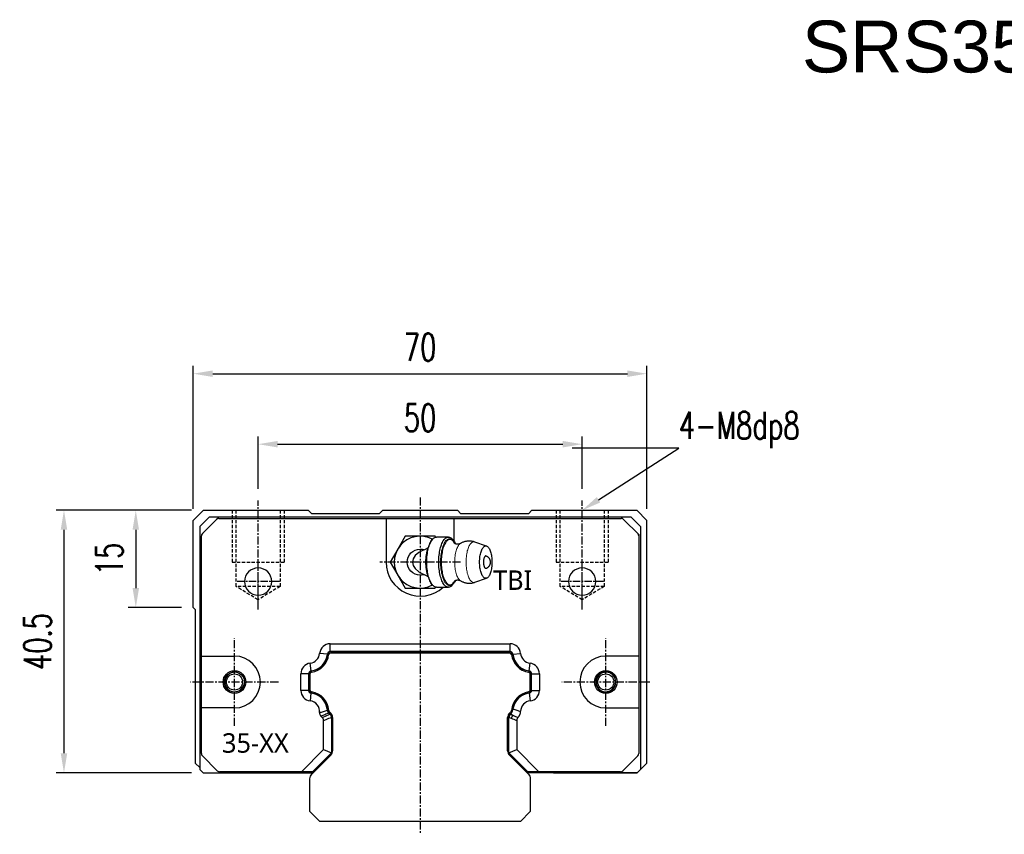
# Model space of a CAD drawing. Header units: millimetres. Extents: x 51 to 431, y 143 to 268.
# Tile 1 of 2: x 51 to 203, y 143 to 268. Entities that reach past the tile are written whole.
import ezdxf
from ezdxf import colors
from ezdxf.entities.mleader import LeaderData, LeaderLine
from ezdxf.math import Vec2, Vec3

# ---------------------------------------------------------------- set-up
doc = ezdxf.new("R2010")
doc.units = ezdxf.units.MM
for name, pattern in [('CENTER', [2, 1.25, -0.25, 0.25, -0.25]), ('DASHED', [0.75, 0.5, -0.25]), ('MITTE', [2, 1.25, -0.25, 0.25, -0.25])]:
    doc.linetypes.add(name, pattern=pattern)
doc.layers.add('1', color=4, linetype='MITTE', lineweight=25)
for name, color, linetype in [('2', 7, 'Continuous'), ('DIM', 4, 'Continuous'), ('HID', 2, 'DASHED'), ('OUT', 3, 'Continuous'), ('中心線', 1, 'CENTER')]:
    doc.layers.add(name, color=color, linetype=linetype)
doc.styles.add('Arial', font='arial.ttf')
doc.styles.add('CHN', font='SIMPLEX.shx', dxfattribs={"width": 0.7, "bigfont": 'CHINESET.shx'})
doc.styles.add('DIM-7', font='SIMPLEX.shx', dxfattribs={"width": 0.7, "bigfont": 'chineset.shx'})
doc.styles.get("Standard").update_dxf_attribs({"font": 'arial.ttf'})
doc.dimstyles.new('CNS', dxfattribs={"dimscale": 0.56, "dimtxt": 3.5, "dimasz": 2.5, "dimexe": 1, "dimexo": 1.5, "dimgap": 0.09, "dimtad": 0, "dimdsep": 46, "dimtxsty": 'DIM-7', "dimcen": 0.09, "dimclrd": 4, "dimclre": 4, "dimclrt": 4, "dimadec": 0, "dimazin": 0, "dimtfac": 1, "dimtix": 1, "dimtmove": 2, "dimatfit": 3, "dimfxl": 1, "dimtvp": 0.971429, "dimtolj": 1, "dimarcsym": 0})

# ---------------------------------------------------------------- blocks, each defined once
blk = doc.blocks.new('*D57')
at = {"layer": 'DEFPOINTS', "color": 0}
for p in [(138.14, 202.96), (88.14, 194.26), (138.14, 194.26)]:
    blk.add_point(p, dxfattribs=at)
at = {"layer": 'DIM', "color": 4, "lineweight": -2}
for p, q in [((88.14, 196.06), (88.14, 204.16)), ((138.14, 196.06), (138.14, 204.16)), ((91.14, 202.96), (135.14, 202.96))]:
    blk.add_line(p, q, dxfattribs=at)
at = {"layer": 'DIM', "color": 4}
for points in [[(91.14, 203.46), (91.14, 202.46), (88.14, 202.96)], [(135.14, 203.46), (135.14, 202.46), (138.14, 202.96)]]:
    blk.add_solid(points, dxfattribs=at)
at = {"layer": 'DIM', "color": 4, "insert": (113.14, 207.04), "char_height": 4.2, "attachment_point": 5, "style": 'DIM-7'}
blk.add_mtext('\\A1;50', dxfattribs=at)
blk = doc.blocks.new('*D58')
at = {"layer": 'DEFPOINTS', "color": 0}
for p in [(148.14, 213.84), (78.14, 191.21), (148.14, 191.21)]:
    blk.add_point(p, dxfattribs=at)
at = {"layer": 'DIM', "color": 4, "lineweight": -2}
for p, q in [((78.14, 193.01), (78.14, 215.04)), ((148.14, 193.01), (148.14, 215.04)), ((81.14, 213.84), (145.14, 213.84))]:
    blk.add_line(p, q, dxfattribs=at)
at = {"layer": 'DIM', "color": 4}
for points in [[(81.14, 214.34), (81.14, 213.34), (78.14, 213.84)], [(145.14, 214.34), (145.14, 213.34), (148.14, 213.84)]]:
    blk.add_solid(points, dxfattribs=at)
at = {"layer": 'DIM', "color": 4, "insert": (113.14, 217.92), "char_height": 4.2, "attachment_point": 5, "style": 'DIM-7'}
blk.add_mtext('\\A1;70', dxfattribs=at)
blk = doc.blocks.new('*D59')
at = {"layer": 'DEFPOINTS', "color": 0}
for p in [(79.69, 192.76), (69.27, 177.76), (78.14, 177.76)]:
    blk.add_point(p, dxfattribs=at)
at = {"layer": 'DIM', "color": 4, "lineweight": -2}
for p, q in [((77.89, 192.76), (68.07, 192.76)), ((69.27, 189.76), (69.27, 180.76)), ((76.34, 177.76), (68.07, 177.76))]:
    blk.add_line(p, q, dxfattribs=at)
at = {"layer": 'DIM', "color": 4}
for points in [[(68.77, 189.76), (69.77, 189.76), (69.27, 192.76)], [(68.77, 180.76), (69.77, 180.76), (69.27, 177.76)]]:
    blk.add_solid(points, dxfattribs=at)
at = {"layer": 'DIM', "color": 4, "insert": (65.19, 185.26), "char_height": 4.2, "attachment_point": 5, "rotation": 90, "style": 'DIM-7'}
blk.add_mtext('\\A1;15', dxfattribs=at)
blk = doc.blocks.new('*D60')
at = {"layer": 'DEFPOINTS', "color": 0}
for p in [(79.69, 192.76), (58.19, 152.26), (79.65, 152.26)]:
    blk.add_point(p, dxfattribs=at)
at = {"layer": 'DIM', "color": 4, "lineweight": -2}
for p, q in [((77.89, 192.76), (56.99, 192.76)), ((58.19, 189.76), (58.19, 155.26)), ((77.85, 152.26), (56.99, 152.26))]:
    blk.add_line(p, q, dxfattribs=at)
at = {"layer": 'DIM', "color": 4}
for points in [[(57.69, 189.76), (58.69, 189.76), (58.19, 192.76)], [(57.69, 155.26), (58.69, 155.26), (58.19, 152.26)]]:
    blk.add_solid(points, dxfattribs=at)
at = {"layer": 'DIM', "color": 4, "insert": (54.11, 172.51), "char_height": 4.2, "attachment_point": 5, "rotation": 90, "style": 'DIM-7'}
blk.add_mtext('\\A1;40.5', dxfattribs=at)

msp = doc.modelspace()

# ---------------------------------------------------------------- linework, layer by layer
at = {"layer": '1', "color": 3, "linetype": 'Continuous'}
for p, q in [((99.126, 170.76), (127.163, 170.76)), ((96.144, 164.826), (96.144, 167.692)), ((130.144, 167.692), (130.144, 164.829)), ((99.351, 161.453), (98.908, 161.897)), ((127.381, 161.897), (126.937, 161.453)), ((99.644, 155.675), (99.644, 160.746)), ((126.644, 160.746), (126.644, 155.675)), ((96.437, 152.053), (99.351, 154.968)), ((126.937, 154.968), (129.851, 152.053)), ((96.144, 146.26), (96.144, 151.346)), ((130.144, 151.346), (130.144, 146.26)), ((97.644, 144.76), (96.144, 146.26)), ((130.144, 146.26), (128.644, 144.76)), ((128.644, 144.76), (97.644, 144.76))]:
    msp.add_line(p, q, dxfattribs=at)
for centre, radius, start, end in [((95.986, 170.818), 2.86, 278.3333, 353.4965), ((130.302, 170.818), 2.86, 186.5035, 261.6667), ((95.986, 161.703), 2.86, 7.3892, 81.6667), ((130.302, 161.703), 2.86, 98.3333, 172.61081), ((98.644, 160.746), 1, 0, 45), ((127.644, 160.746), 1, 135, 180.00001), ((98.644, 155.675), 1, 315, 0), ((127.644, 155.675), 1, 179.99999, 225)]:
    msp.add_arc(centre, radius, start, end, dxfattribs=at)
at = {"layer": '1', "color": 3, "linetype": 'Continuous', "extrusion": (0, 0, -1)}
for centre, radius, start, end in [((-99.126, 170.46), 0.3, 6.5035, 90), ((-127.163, 170.46), 0.3, 90, 173.4965), ((-96.444, 167.692), 0.3, 359.99999, 81.6667), ((-129.844, 167.692), 0.3, 98.3333, 180), ((-96.444, 164.829), 0.3, 278.33329, 0.00001), ((-129.844, 164.829), 0.3, 180, 261.6667), ((-99.12, 162.109), 0.3, 315, 352.61081), ((-127.169, 162.109), 0.3, 187.3892, 225), ((-97.144, 151.346), 1, 359.99999, 45), ((-129.144, 151.346), 1, 135, 180)]:
    msp.add_arc(centre, radius, start, end, dxfattribs=at)
at = {"layer": '2', "color": 3, "linetype": 'Continuous'}
for p, q in [((80.651, 191.762), (79.151, 190.262)), ((80.651, 191.762), (145.651, 191.762)), ((82.101, 191.512), (107.894, 191.512)), ((118.394, 187.947), (118.394, 191.512)), ((145.651, 191.762), (147.151, 190.262)), ((79.151, 190.262), (79.151, 152.762)), ((147.151, 190.262), (147.151, 152.762)), ((146.894, 170.26), (141.794, 170.26)), ((79.651, 152.262), (79.151, 152.762)), ((79.651, 152.262), (96.531, 152.262)), ((96.531, 152.412), (96.531, 152.262)), ((129.771, 152.412), (129.771, 152.262)), ((146.651, 152.262), (129.771, 152.262)), ((146.651, 152.262), (147.151, 152.762))]:
    msp.add_line(p, q, dxfattribs=at)
at = {"layer": '2', "color": 2, "linetype": 'DASHED'}
msp.add_line((141.844, 167.81), (141.849, 167.81), dxfattribs=at)
at = {"layer": '2', "color": 3, "linetype": 'Continuous', "extrusion": (0, 0, -1)}
msp.add_circle((-138.144, 181.762), 2.1, dxfattribs=at)
for start, end in [(0, 180), (180, 0)]:
    msp.add_arc((-84.494, 166.26), 1.55, start, end, dxfattribs=at)
at = {"layer": '2', "color": 3, "linetype": 'Continuous'}
for start, end in [(0, 180), (180, 0)]:
    msp.add_arc((141.794, 166.26), 1.55, start, end, dxfattribs=at)
at = {"layer": 'DIM', "lineweight": 15, "flags": 128}
for points in [[(119.345, 187.62), (119.29, 187.582), (119.204, 187.508), (119.121, 187.415), (119.041, 187.305), (118.964, 187.179), (118.892, 187.037), (118.824, 186.88), (118.762, 186.709), (118.704, 186.526), (118.653, 186.331), (118.608, 186.127), (118.569, 185.913), (118.537, 185.692), (118.512, 185.465), (118.494, 185.233), (118.483, 184.998), (118.479, 184.762), (118.483, 184.526), (118.494, 184.291), (118.512, 184.059), (118.537, 183.832), (118.569, 183.611), (118.608, 183.397), (118.653, 183.192), (118.704, 182.998), (118.762, 182.814), (118.824, 182.644), (118.892, 182.487), (118.964, 182.345), (119.041, 182.219), (119.121, 182.109), (119.204, 182.016), (119.29, 181.941), (119.345, 181.903)], [(121.586, 181.656), (121.545, 181.644), (121.452, 181.63), (121.359, 181.634), (121.266, 181.658), (121.175, 181.7), (121.085, 181.761), (120.997, 181.839), (120.912, 181.936), (120.829, 182.049), (120.751, 182.178), (120.676, 182.323), (120.606, 182.483), (120.541, 182.657), (120.481, 182.843), (120.427, 183.04), (120.379, 183.248), (120.337, 183.465), (120.302, 183.69), (120.274, 183.922), (120.252, 184.158), (120.238, 184.398), (120.231, 184.64), (120.231, 184.883), (120.238, 185.125), (120.252, 185.366), (120.274, 185.602), (120.302, 185.833), (120.337, 186.058), (120.379, 186.275), (120.427, 186.483), (120.481, 186.681), (120.541, 186.867), (120.606, 187.04), (120.676, 187.2), (120.751, 187.345), (120.829, 187.475), (120.912, 187.588), (120.997, 187.684), (121.085, 187.763), (121.175, 187.824), (121.266, 187.866), (121.359, 187.889), (121.452, 187.894), (121.545, 187.88), (121.586, 187.867)]]:
    msp.add_lwpolyline(points, dxfattribs=at)
at = {"layer": 'HID', "color": 6}
for p, q in [((84.144, 192.76), (84.144, 184.76)), ((92.144, 192.76), (92.144, 184.76)), ((134.144, 192.76), (134.144, 184.76)), ((142.144, 192.76), (142.144, 184.76)), ((84.144, 184.76), (92.144, 184.76)), ((134.144, 184.76), (142.144, 184.76))]:
    msp.add_line(p, q, dxfattribs=at)
at = {"layer": 'HID'}
for p, q in [((84.744, 181.01), (84.744, 192.76)), ((91.544, 192.76), (91.544, 181.01)), ((134.744, 181.01), (134.744, 192.76)), ((141.544, 192.76), (141.544, 181.01)), ((88.144, 178.968), (84.744, 181.01)), ((91.544, 181.01), (84.744, 181.01)), ((91.544, 181.01), (88.144, 178.968)), ((138.144, 178.968), (134.744, 181.01)), ((141.544, 181.01), (134.744, 181.01)), ((141.544, 181.01), (138.144, 178.968))]:
    msp.add_line(p, q, dxfattribs=at)
at = {"layer": 'OUT'}
for p, q in [((79.694, 192.76), (78.144, 191.21)), ((79.694, 192.76), (95.894, 192.76)), ((96.444, 192.21), (95.894, 192.76)), ((106.844, 192.21), (96.444, 192.21)), ((107.394, 192.76), (106.844, 192.21)), ((107.394, 192.76), (118.894, 192.76)), ((107.894, 191.512), (118.394, 191.512)), ((107.894, 191.512), (107.894, 184.762)), ((118.394, 191.512), (144.187, 191.512)), ((119.444, 192.21), (118.894, 192.76)), ((129.844, 192.21), (119.444, 192.21)), ((130.394, 192.76), (129.844, 192.21)), ((130.394, 192.76), (146.594, 192.76)), ((148.144, 191.21), (146.594, 192.76)), ((78.144, 177.76), (78.144, 191.21)), ((79.541, 189.158), (81.748, 191.365)), ((144.541, 191.365), (146.894, 189.012)), ((148.144, 153.76), (148.144, 191.21)), ((79.394, 170.26), (79.394, 188.805)), ((146.894, 189.012), (146.894, 170.26)), ((78.144, 177.76), (78.444, 177.46)), ((78.444, 177.46), (78.444, 153.76)), ((99.266, 170.962), (99.266, 172.162)), ((99.266, 172.162), (127.023, 172.162)), ((127.023, 170.962), (127.023, 172.162)), ((79.394, 162.26), (79.394, 170.26)), ((79.394, 170.26), (84.494, 170.26)), ((98.834, 170.567), (97.639, 170.676)), ((127.023, 170.962), (99.266, 170.962)), ((126.961, 170.762), (99.327, 170.762)), ((127.455, 170.567), (128.65, 170.676)), ((146.894, 170.26), (146.894, 162.26)), ((96.338, 167.98), (96.186, 169.171)), ((129.951, 167.98), (130.102, 169.171)), ((95.944, 167.534), (94.744, 167.534)), ((94.744, 164.944), (94.744, 167.534)), ((95.944, 167.534), (95.944, 164.944)), ((96.144, 167.491), (96.144, 165.032)), ((130.144, 165.032), (130.144, 167.491)), ((130.344, 167.534), (131.544, 167.534)), ((130.344, 164.944), (130.344, 167.534)), ((131.544, 167.534), (131.544, 164.944)), ((95.944, 164.944), (94.744, 164.944)), ((96.3, 164.546), (96.169, 163.354)), ((129.988, 164.546), (130.12, 163.354)), ((130.344, 164.944), (131.544, 164.944)), ((79.394, 155.219), (79.394, 162.26)), ((84.494, 162.26), (79.394, 162.26)), ((127.051, 161.286), (127.071, 161.305)), ((127.051, 161.286), (127.428, 161.13)), ((141.794, 162.26), (146.894, 162.26)), ((146.894, 162.26), (146.894, 155.219)), ((98.244, 155.841), (98.244, 160.289)), ((99.444, 160.786), (99.444, 155.344)), ((99.644, 160.779), (99.644, 155.644)), ((127.221, 160.63), (126.844, 160.786)), ((126.844, 155.344), (126.844, 160.786)), ((128.044, 160.289), (128.044, 155.841)), ((94.815, 152.412), (98.244, 155.841)), ((99.444, 155.344), (96.512, 152.412)), ((98.244, 155.841), (99.444, 155.344)), ((126.844, 155.344), (128.044, 155.841)), ((129.777, 152.412), (126.844, 155.344)), ((128.044, 155.841), (131.474, 152.412)), ((78.444, 153.76), (79.151, 153.053)), ((81.848, 152.558), (79.541, 154.865)), ((146.748, 154.865), (144.441, 152.558)), ((147.151, 152.768), (148.144, 153.76)), ((79.943, 152.262), (79.944, 152.26)), ((79.944, 152.26), (92.541, 152.26)), ((96.795, 152.412), (82.201, 152.412)), ((92.541, 152.26), (92.542, 152.262)), ((144.087, 152.412), (129.494, 152.412)), ((133.746, 152.262), (133.747, 152.26)), ((133.747, 152.26), (146.644, 152.26)), ((146.644, 152.26), (146.645, 152.262))]:
    msp.add_line(p, q, dxfattribs=at)
at = {"layer": 'OUT', "color": 3, "linetype": 'Continuous'}
for p, q in [((110.835, 188.762), (109.68, 186.762)), ((113.144, 188.762), (110.835, 188.762)), ((115.453, 188.762), (113.144, 188.762)), ((115.534, 188.622), (115.453, 188.762)), ((117.502, 188.637), (115.654, 188.637)), ((115.04, 188.289), (114.849, 188.061)), ((118.308, 188.061), (118.116, 188.289)), ((123.402, 187.24), (121.586, 187.868)), ((109.68, 186.762), (108.525, 184.762)), ((108.525, 184.762), (109.68, 182.762)), ((109.68, 182.762), (110.835, 180.762)), ((114.849, 181.462), (115.04, 181.235)), ((115.534, 180.902), (115.453, 180.762)), ((115.654, 180.887), (117.502, 180.887)), ((115.655, 180.885), (115.656, 180.887)), ((118.116, 181.235), (118.308, 181.462)), ((121.586, 181.656), (123.402, 182.283)), ((110.835, 180.762), (113.144, 180.762)), ((113.144, 180.762), (115.453, 180.762))]:
    msp.add_line(p, q, dxfattribs=at)
at = {"layer": 'OUT', "color": 3, "linetype": 'Continuous', "flags": 128}
for points in [[(115.654, 180.887), (115.598, 180.89), (115.495, 180.909), (115.392, 180.948), (115.291, 181.005), (115.192, 181.08), (115.095, 181.173), (115.001, 181.283), (114.91, 181.411), (114.822, 181.554), (114.739, 181.713), (114.66, 181.887), (114.586, 182.075), (114.517, 182.276), (114.454, 182.489), (114.396, 182.713), (114.344, 182.946), (114.299, 183.189), (114.261, 183.439), (114.229, 183.696), (114.204, 183.958), (114.186, 184.224), (114.175, 184.492), (114.172, 184.762), (114.175, 185.031), (114.186, 185.3), (114.204, 185.566), (114.229, 185.828), (114.261, 186.084), (114.299, 186.335), (114.344, 186.577), (114.396, 186.811), (114.454, 187.035), (114.517, 187.248), (114.586, 187.449), (114.66, 187.637), (114.739, 187.81), (114.822, 187.969), (114.91, 188.113), (115.001, 188.24), (115.095, 188.351), (115.192, 188.444), (115.291, 188.519), (115.392, 188.576), (115.495, 188.614), (115.598, 188.634), (115.654, 188.637)], [(118.116, 181.235), (118.058, 181.169), (117.96, 181.076), (117.861, 181.002), (117.76, 180.946), (117.657, 180.908), (117.554, 180.889), (117.45, 180.889), (117.347, 180.908), (117.245, 180.946), (117.143, 181.002), (117.044, 181.076), (116.947, 181.169), (116.852, 181.279), (116.761, 181.406), (116.673, 181.549), (116.589, 181.708), (116.51, 181.882), (116.436, 182.07), (116.366, 182.271), (116.303, 182.484), (116.245, 182.708), (116.193, 182.943), (116.148, 183.186), (116.109, 183.436), (116.077, 183.694), (116.052, 183.956), (116.034, 184.223), (116.023, 184.492), (116.019, 184.762), (116.023, 185.032), (116.034, 185.301), (116.052, 185.567), (116.077, 185.83), (116.109, 186.087), (116.148, 186.338), (116.193, 186.581), (116.245, 186.815), (116.303, 187.039), (116.366, 187.253), (116.436, 187.454), (116.51, 187.641), (116.589, 187.815), (116.673, 187.974), (116.761, 188.118), (116.852, 188.245), (116.947, 188.355), (117.044, 188.447), (117.143, 188.522), (117.245, 188.578), (117.347, 188.616), (117.45, 188.634), (117.554, 188.634), (117.657, 188.616), (117.76, 188.578), (117.861, 188.522), (117.96, 188.447), (118.058, 188.355), (118.116, 188.289)], [(116.346, 184.762), (116.35, 185.023), (116.36, 185.284), (116.378, 185.541), (116.403, 185.795), (116.435, 186.043), (116.474, 186.284), (116.519, 186.517), (116.571, 186.742), (116.629, 186.956), (116.692, 187.158), (116.761, 187.348), (116.835, 187.525), (116.914, 187.687), (116.997, 187.834), (117.083, 187.965), (117.174, 188.079), (117.267, 188.176), (117.362, 188.255), (117.459, 188.316), (117.558, 188.358), (117.658, 188.381), (117.758, 188.386), (117.858, 188.372), (117.958, 188.339), (118.056, 188.287), (118.152, 188.217), (118.247, 188.129), (118.338, 188.024), (118.427, 187.901), (118.512, 187.762), (118.593, 187.608), (118.603, 187.586)], [(118.49, 187.65), (118.431, 187.749), (118.346, 187.875), (118.257, 187.983), (118.166, 188.074), (118.072, 188.148), (117.976, 188.204), (117.88, 188.241), (117.782, 188.259), (117.684, 188.259), (117.587, 188.241), (117.49, 188.204), (117.394, 188.148), (117.301, 188.074), (117.209, 187.983), (117.121, 187.875), (117.035, 187.749), (116.954, 187.608), (116.876, 187.452), (116.804, 187.281), (116.736, 187.097), (116.673, 186.901), (116.616, 186.693), (116.565, 186.475), (116.52, 186.247), (116.482, 186.012), (116.451, 185.77), (116.426, 185.523), (116.408, 185.271), (116.397, 185.017), (116.394, 184.762), (116.397, 184.506), (116.408, 184.252), (116.426, 184.001), (116.451, 183.753), (116.482, 183.512), (116.52, 183.276), (116.565, 183.049), (116.616, 182.831), (116.673, 182.623), (116.736, 182.426), (116.804, 182.242), (116.876, 182.072), (116.954, 181.915), (117.035, 181.774), (117.121, 181.649), (117.209, 181.541), (117.301, 181.449), (117.394, 181.376), (117.49, 181.32), (117.587, 181.283), (117.684, 181.264), (117.782, 181.264), (117.88, 181.283), (117.976, 181.32), (118.072, 181.376), (118.166, 181.449), (118.257, 181.541), (118.346, 181.649), (118.431, 181.774), (118.489, 181.873)], [(122.32, 184.762), (122.323, 184.98), (122.334, 185.196), (122.352, 185.409), (122.377, 185.617), (122.409, 185.818), (122.448, 186.012), (122.493, 186.196), (122.544, 186.369), (122.6, 186.53), (122.662, 186.677), (122.728, 186.81), (122.798, 186.927), (122.872, 187.028), (122.949, 187.111), (123.029, 187.177), (123.11, 187.224), (123.193, 187.252), (123.276, 187.262), (123.36, 187.252), (123.443, 187.224), (123.524, 187.177), (123.604, 187.111), (123.681, 187.028), (123.755, 186.927), (123.825, 186.81), (123.891, 186.677), (123.953, 186.53), (124.009, 186.369), (124.06, 186.196), (124.105, 186.012), (124.144, 185.818), (124.175, 185.617), (124.201, 185.409), (124.219, 185.196), (124.23, 184.98), (124.233, 184.762), (124.23, 184.544), (124.219, 184.328), (124.201, 184.115), (124.175, 183.907), (124.144, 183.705), (124.105, 183.512), (124.06, 183.328), (124.009, 183.155), (123.953, 182.994), (123.891, 182.847), (123.825, 182.714), (123.755, 182.597), (123.681, 182.496), (123.604, 182.413), (123.524, 182.347), (123.443, 182.3), (123.36, 182.271), (123.276, 182.262), (123.193, 182.271), (123.11, 182.3), (123.029, 182.347), (122.949, 182.413), (122.872, 182.496), (122.798, 182.597), (122.728, 182.714), (122.662, 182.847), (122.6, 182.994), (122.544, 183.155), (122.493, 183.328), (122.448, 183.512), (122.409, 183.705), (122.377, 183.907), (122.352, 184.115), (122.334, 184.328), (122.323, 184.544), (122.32, 184.762)], [(118.605, 181.941), (118.593, 181.916), (118.512, 181.761), (118.427, 181.622), (118.338, 181.5), (118.247, 181.394), (118.152, 181.306), (118.056, 181.236), (117.958, 181.185), (117.858, 181.152), (117.758, 181.137), (117.658, 181.142), (117.558, 181.166), (117.459, 181.208), (117.362, 181.269), (117.267, 181.348), (117.174, 181.445), (117.083, 181.559), (116.997, 181.69), (116.914, 181.837), (116.835, 181.999), (116.761, 182.176), (116.692, 182.366), (116.629, 182.568), (116.571, 182.782), (116.519, 183.006), (116.474, 183.24), (116.435, 183.481), (116.403, 183.729), (116.378, 183.983), (116.36, 184.24), (116.35, 184.5), (116.346, 184.762)]]:
    msp.add_lwpolyline(points, dxfattribs=at)
at = {"layer": 'OUT', "extrusion": (0, 0, -1)}
msp.add_circle((-88.144, 181.762), 2.1, dxfattribs=at)
at = {"layer": 'OUT'}
for centre, radius in [((84.494, 166.26), 1.75), ((84.504, 166.26), 1.25), ((141.794, 166.26), 1.75), ((141.794, 166.26), 1.25)]:
    msp.add_circle(centre, radius, dxfattribs=at)
for centre, radius, start, end in [((82.101, 191.012), 0.5, 90, 135), ((144.187, 191.012), 0.5, 45, 90), ((79.894, 188.805), 0.5, 135, 180), ((146.394, 188.805), 0.5, 0, 45), ((113.144, 184.762), 5.25, 180, 312.43059), ((99.266, 170.527), 1.634, 90, 174.79155), ((127.023, 170.527), 1.634, 5.20845, 90), ((84.494, 166.26), 4, 270, 90), ((95.976, 170.827), 1.67, 277.2488, 354.79155), ((95.976, 170.827), 2.87, 277.2488, 354.79155), ((95.986, 170.819), 3.06, 277.83373, 353.88492), ((99.266, 170.527), 0.434, 90, 174.79155), ((99.327, 170.462), 0.3, 90, 173.88571), ((126.961, 170.462), 0.3, 6.11429, 90), ((127.023, 170.527), 0.434, 5.20845, 90), ((130.302, 170.819), 3.06, 186.11508, 262.16627), ((130.313, 170.827), 2.87, 185.20845, 262.7512), ((130.313, 170.827), 1.67, 185.20845, 262.7512), ((141.794, 166.26), 4, 90, 270), ((96.394, 167.534), 1.65, 97.2488, 180), ((129.894, 167.534), 1.65, 0, 82.7512), ((96.394, 167.534), 0.45, 97.2488, 180), ((96.444, 167.491), 0.3, 97.83273, 180), ((129.844, 167.491), 0.3, 0, 82.16727), ((129.894, 167.534), 0.45, 0, 82.7512), ((96.344, 164.944), 1.6, 180, 263.69588), ((96.344, 164.944), 0.4, 180, 263.69588), ((96.444, 165.032), 0.3, 180, 262.1673), ((95.986, 161.704), 2.86, 4.44894, 83.69588), ((95.986, 161.704), 3.06, 3.16655, 82.1663), ((130.302, 161.704), 3.06, 97.83373, 176.83965), ((130.302, 161.704), 2.86, 96.30398, 171.91278), ((129.844, 165.032), 0.3, 277.83273, 0), ((129.944, 164.944), 0.4, 276.30398, 0), ((129.944, 164.944), 1.6, 276.30398, 0), ((95.986, 161.704), 1.66, 354.65381, 83.69588), ((130.302, 161.704), 1.66, 96.30398, 178.83752), ((99.341, 161.889), 0.3, 183.16655, 224.9434), ((126.947, 161.889), 0.3, 314.99774, 356.84067), ((79.894, 155.219), 0.5, 180, 225), ((146.394, 155.219), 0.5, 315, 360), ((82.201, 152.912), 0.5, 225, 270), ((144.087, 152.912), 0.5, 270, 315)]:
    msp.add_arc(centre, radius, start, end, dxfattribs=at)
at = {"layer": 'OUT', "color": 3, "linetype": 'Continuous'}
for centre, radius, start, end in [((113.144, 184.762), 4, 61.74955, 298.25045), ((120.703, 184.762), 6.72, 150.59292, 209.40708)]:
    msp.add_arc(centre, radius, start, end, dxfattribs=at)
at = {"layer": 'OUT', "color": 6}
for centre in [(84.504, 166.26), (141.794, 166.26)]:
    msp.add_arc(centre, 1.5, 75, 345, dxfattribs=at)
at = {"layer": 'OUT', "color": 3, "linetype": 'Continuous'}
msp.add_ellipse((119.783, 184.762), major_axis=(7.839, 0), ratio=0.3826834, start_param=2.4514471, end_param=3.8317382, dxfattribs=at)
at = {"layer": 'OUT'}
for centre, major_axis, ratio, start_param, end_param in [((127.727, 160.713), (-1.012, 0.419), 0.9124859, 5.9218026, 6.644568), ((128.259, 160.493), (-1.361, 0.564), 0.6785984, 6.0091715, 6.5571991), ((127.928, 160.63), (0.383, 0.924), 0.6785984, 1.2967825, 1.8448102), ((98.562, 155.71), (-1.012, 0.419), 0.9124869, 2.7802249, 3.5029604), ((127.727, 155.71), (-1.012, -0.419), 0.9124871, 5.9218198, 6.6445508)]:
    msp.add_ellipse(centre, major_axis=major_axis, ratio=ratio, start_param=start_param, end_param=end_param, dxfattribs=at)
at = {"layer": 'OUT', "color": 3, "linetype": 'Continuous'}
for points, knots in [([(113.737, 186.672), (113.811, 186.707), (113.96, 186.777), (114.158, 186.878), (114.278, 186.946), (114.328, 186.975)], [0, 0, 0, 0, 0.366863, 0.7359261, 1, 1, 1, 1]), ([(119.343, 187.62), (119.339, 187.617), (119.321, 187.606), (119.276, 187.583), (119.206, 187.554), (119.117, 187.529), (119.013, 187.513), (118.897, 187.51), (118.784, 187.522), (118.685, 187.546), (118.607, 187.575), (118.546, 187.605), (118.502, 187.632), (118.472, 187.654), (118.456, 187.668), (118.455, 187.67), (118.454, 187.671)], [0, 0, 0, 0, 0.022612, 0.091205, 0.1638046, 0.2415258, 0.3252642, 0.415144, 0.5096446, 0.5916816, 0.6683152, 0.7403405, 0.8088904, 0.8750865, 0.9399334, 1, 1, 1, 1]), ([(121.588, 187.866), (121.525, 187.887), (121.394, 187.929), (121.192, 187.973), (120.985, 188.002), (120.775, 188.014), (120.565, 188.01), (120.356, 187.988), (120.149, 187.95), (119.944, 187.896), (119.745, 187.825), (119.551, 187.737), (119.417, 187.667), (119.35, 187.622), (119.342, 187.617)], [0, 0, 0, 0, 0.0860539, 0.1755675, 0.2651552, 0.3548371, 0.4446388, 0.5345889, 0.6247186, 0.7150764, 0.8057231, 0.8967365, 0.9882179, 1, 1, 1, 1]), ([(113.144, 182.762), (112.04, 182.762), (111.144, 183.658), (111.144, 185.866), (112.04, 186.762), (113.144, 186.762)], [0, 0, 0, 0, 0.5, 0.5, 1, 1, 1, 1]), ([(123.324, 185.705), (123.309, 185.71), (123.275, 185.721), (123.219, 185.708), (123.159, 185.67), (123.102, 185.605), (123.051, 185.517), (123.005, 185.407), (122.968, 185.279), (122.939, 185.136), (122.917, 184.964), (122.908, 184.768), (122.916, 184.575), (122.936, 184.407), (122.963, 184.263), (123, 184.132), (123.044, 184.02), (123.095, 183.929), (123.151, 183.861), (123.211, 183.819), (123.269, 183.803), (123.307, 183.813), (123.324, 183.818)], [0, 0, 0, 0, 0.0355293, 0.08439, 0.1346676, 0.1835283, 0.2338059, 0.2826665, 0.3329442, 0.3818048, 0.4320824, 0.5000147, 0.5620426, 0.6109033, 0.6611809, 0.7100415, 0.7603192, 0.8091798, 0.8594575, 0.9083181, 0.9585957, 1, 1, 1, 1]), ([(123.999, 184.762), (123.998, 184.807), (123.995, 184.87), (123.98, 184.962), (123.961, 185.04), (123.931, 185.13), (123.889, 185.222), (123.836, 185.314), (123.77, 185.403), (123.692, 185.486), (123.603, 185.562), (123.503, 185.628), (123.409, 185.677), (123.348, 185.698), (123.324, 185.706)], [0, 0, 0, 0, 0.1090532, 0.1528409, 0.2257418, 0.301786, 0.3837439, 0.469784, 0.5591735, 0.6513227, 0.7458063, 0.8423073, 0.9405903, 1, 1, 1, 1]), ([(123.324, 183.818), (123.335, 183.821), (123.389, 183.837), (123.477, 183.881), (123.584, 183.947), (123.679, 184.025), (123.763, 184.112), (123.835, 184.209), (123.894, 184.311), (123.939, 184.414), (123.968, 184.507), (123.985, 184.59), (123.997, 184.672), (123.998, 184.73), (123.999, 184.762)], [0, 0, 0, 0, 0.0273314, 0.1367036, 0.2353115, 0.3336589, 0.4315654, 0.5287049, 0.6243664, 0.7166646, 0.8004123, 0.8591452, 0.9234716, 1, 1, 1, 1]), ([(114.325, 182.551), (114.317, 182.556), (114.251, 182.594), (114.057, 182.699), (113.867, 182.79), (113.737, 182.852)], [0, 0, 0, 0, 0.0463473, 0.3539281, 1, 1, 1, 1]), ([(118.454, 181.853), (118.455, 181.854), (118.455, 181.855), (118.47, 181.867), (118.496, 181.887), (118.535, 181.913), (118.59, 181.941), (118.661, 181.969), (118.749, 181.994), (118.854, 182.011), (118.97, 182.014), (119.083, 182.001), (119.182, 181.977), (119.26, 181.948), (119.314, 181.922), (119.336, 181.908), (119.344, 181.903)], [0, 0, 0, 0, 0.0529485, 0.1155389, 0.1791976, 0.244782, 0.3132755, 0.3857697, 0.4633781, 0.546995, 0.6367444, 0.7311079, 0.8130258, 0.8895482, 0.9614689, 1, 1, 1, 1]), ([(119.344, 181.906), (119.388, 181.879), (119.491, 181.816), (119.663, 181.734), (119.857, 181.657), (120.057, 181.596), (120.261, 181.551), (120.469, 181.522), (120.678, 181.509), (120.888, 181.514), (121.098, 181.535), (121.305, 181.574), (121.469, 181.615), (121.562, 181.649), (121.588, 181.659)], [0, 0, 0, 0, 0.065812, 0.1552417, 0.2447124, 0.3342309, 0.4238081, 0.5134594, 0.6032051, 0.6930705, 0.7830845, 0.8732782, 0.9637001, 1, 1, 1, 1])]:
    msp.add_open_spline(points, degree=3, knots=knots, dxfattribs=at)
for points in [[(113.144, 186.762), (113.345, 186.762), (113.545, 186.731), (113.737, 186.672)], [(113.737, 182.852), (113.545, 182.792), (113.345, 182.762), (113.144, 182.762)]]:
    msp.add_open_spline(points, degree=3, dxfattribs=at)
at = {"layer": 'OUT'}
for points, knots in [([(97.639, 161.549), (97.634, 161.497), (97.635, 161.445), (97.644, 161.368), (97.648, 161.343), (97.657, 161.305), (97.66, 161.292), (97.668, 161.267), (97.672, 161.255), (97.694, 161.194), (97.716, 161.148), (97.752, 161.094), (97.759, 161.083), (97.774, 161.062), (97.798, 161.031), (97.824, 161.002), (97.843, 160.983)], [0, 0, 0, 0, 0.25, 0.25, 0.375, 0.375, 0.4375, 0.4375, 0.5, 0.5, 0.75, 0.75, 0.8125, 0.8125, 0.875, 1, 1, 1, 1]), ([(97.639, 161.549), (97.742, 161.572), (97.843, 161.598), (98.045, 161.655), (98.146, 161.685), (98.445, 161.78), (98.642, 161.851), (98.838, 161.925)], [0, 0, 0, 0, 0.25, 0.25, 0.5, 0.5, 1, 1, 1, 1]), ([(99.043, 161.48), (98.847, 161.391), (98.65, 161.303), (98.251, 161.137), (98.049, 161.057), (97.843, 160.983)], [0, 0, 0, 0, 0.5, 0.5, 1, 1, 1, 1]), ([(98.037, 160.789), (98.123, 160.824), (98.209, 160.86), (98.609, 161.025), (98.923, 161.156), (99.237, 161.286)], [0, 0, 0, 0, 0.2144183, 0.2144183, 1, 1, 1, 1]), ([(98.838, 161.925), (98.841, 161.883), (98.848, 161.842), (98.868, 161.762), (98.882, 161.723), (98.917, 161.646), (98.938, 161.61), (98.986, 161.542), (99.013, 161.51), (99.043, 161.48)], [0, 0, 0, 0, 0.25, 0.25, 0.5, 0.5, 0.75, 0.75, 1, 1, 1, 1]), ([(99.237, 161.286), (99.27, 161.253), (99.3, 161.217), (99.339, 161.16), (99.351, 161.14), (99.373, 161.099), (99.383, 161.078), (99.409, 161.014), (99.422, 160.97), (99.436, 160.902), (99.439, 160.879), (99.443, 160.832), (99.444, 160.809), (99.444, 160.786)], [0, 0, 0, 0, 0.25, 0.25, 0.375, 0.375, 0.5, 0.5, 0.75, 0.75, 0.875, 0.875, 1, 1, 1, 1]), ([(99.644, 160.779), (99.644, 160.84), (99.638, 160.9), (99.615, 161.018), (99.598, 161.075), (99.551, 161.188), (99.523, 161.241), (99.473, 161.317), (99.455, 161.341), (99.416, 161.388), (99.395, 161.41), (99.374, 161.432)], [0, 0, 0, 0, 0.25, 0.25, 0.5, 0.5, 0.75, 0.75, 0.875, 0.875, 1, 1, 1, 1]), ([(126.915, 161.432), (126.922, 161.44), (126.93, 161.447), (127.011, 161.528), (127.085, 161.603), (127.16, 161.677)], [0, 0, 0, 0, 0.0910829, 0.0910829, 1, 1, 1, 1]), ([(127.071, 161.305), (127.125, 161.359), (127.174, 161.417), (127.263, 161.539), (127.302, 161.604), (127.371, 161.741), (127.399, 161.811), (127.444, 161.956), (127.46, 162.03), (127.471, 162.106)], [0, 0, 0, 0, 0.25, 0.25, 0.5, 0.5, 0.75, 0.75, 1, 1, 1, 1]), ([(127.471, 162.106), (127.663, 162.033), (127.857, 161.965), (128.149, 161.872), (128.247, 161.842), (128.444, 161.787), (128.543, 161.761), (128.643, 161.737)], [0, 0, 0, 0, 0.5, 0.5, 0.75, 0.75, 1, 1, 1, 1]), ([(128.244, 160.781), (128.306, 160.845), (128.361, 160.914), (128.435, 161.023), (128.457, 161.061), (128.489, 161.119), (128.499, 161.139), (128.518, 161.179), (128.527, 161.199), (128.57, 161.302), (128.596, 161.387), (128.622, 161.516), (128.629, 161.56), (128.639, 161.648), (128.642, 161.693), (128.643, 161.737)], [0, 0, 0, 0, 0.25, 0.25, 0.375, 0.375, 0.4375, 0.4375, 0.5, 0.5, 0.75, 0.75, 0.875, 0.875, 1, 1, 1, 1]), ([(98.244, 160.289), (98.244, 160.336), (98.24, 160.381), (98.223, 160.472), (98.21, 160.516), (98.174, 160.602), (98.152, 160.643), (98.113, 160.7), (98.099, 160.719), (98.07, 160.755), (98.054, 160.772), (98.037, 160.789)], [0, 0, 0, 0, 0.25, 0.25, 0.5, 0.5, 0.75, 0.75, 0.875, 0.875, 1, 1, 1, 1]), ([(99.444, 160.786), (99.38, 160.759), (99.317, 160.733), (98.952, 160.582), (98.651, 160.457), (98.315, 160.318), (98.28, 160.303), (98.244, 160.289)], [0, 0, 0, 0, 0.1597034, 0.1597034, 0.9117734, 0.9117734, 1, 1, 1, 1]), ([(126.644, 155.644), (126.644, 155.655), (126.644, 155.665), (126.644, 157.366), (126.644, 159.057), (126.644, 160.758), (126.644, 160.768), (126.644, 160.779)], [0, 0, 0, 0, 0.0061409, 0.0061409, 0.9938604, 0.9938604, 1, 1, 1, 1]), ([(128.244, 160.781), (128.212, 160.748), (128.183, 160.713), (128.134, 160.638), (128.113, 160.598), (128.078, 160.513), (128.065, 160.469), (128.053, 160.403), (128.05, 160.38), (128.045, 160.335), (128.044, 160.312), (128.044, 160.289)], [0, 0, 0, 0, 0.25, 0.25, 0.5, 0.5, 0.75, 0.75, 0.875, 0.875, 1, 1, 1, 1]), ([(99.374, 154.991), (99.366, 154.983), (99.359, 154.976), (98.532, 154.15), (97.713, 153.331), (96.894, 152.512), (96.878, 152.495), (96.861, 152.478), (96.845, 152.462), (96.828, 152.445), (96.811, 152.428), (96.795, 152.412)], [0, 0, 0, 0, 0.0089918, 0.0089918, 1, 1, 1, 1.0200448, 1.0200448, 1.0200448, 1.0402109, 1.0402109, 1.0402109, 1.0402109]), ([(129.494, 152.412), (129.477, 152.428), (129.461, 152.445), (129.444, 152.462), (129.427, 152.478), (129.411, 152.495), (129.394, 152.512), (128.575, 153.331), (127.756, 154.15), (126.93, 154.976), (126.922, 154.983), (126.915, 154.991)], [-0.0402109, -0.0402109, -0.0402109, -0.0402109, -0.0200448, -0.0200448, -0.0200448, 0, 0, 0, 0.9910071, 0.9910071, 1, 1, 1, 1])]:
    msp.add_open_spline(points, degree=3, knots=knots, dxfattribs=at)
for points, degree in [([(99.043, 161.48), (99.237, 161.286)], 1), ([(99.129, 161.677), (99.21, 161.596), (99.292, 161.514), (99.374, 161.432)], 3), ([(127.428, 161.13), (127.308, 161.187), (127.189, 161.246), (127.071, 161.305)], 3), ([(127.428, 161.13), (127.699, 161.012), (127.971, 160.895), (128.244, 160.781)], 3), ([(97.843, 160.983), (97.908, 160.918), (97.973, 160.854), (98.037, 160.789)], 3), ([(128.044, 160.289), (127.77, 160.403), (127.496, 160.516), (127.221, 160.63)], 3)]:
    msp.add_open_spline(points, degree=degree, dxfattribs=at)
at = {"layer": '中心線'}
for p, q in [((113.144, 194.76), (113.144, 142.76)), ((88.144, 177.468), (88.144, 194.26)), ((138.144, 177.468), (138.144, 194.26)), ((119.364, 184.762), (106.924, 184.762)), ((84.494, 159.489), (84.494, 173.032)), ((141.794, 159.489), (141.794, 173.032)), ((91.266, 166.26), (77.722, 166.26)), ((148.566, 166.26), (135.022, 166.26))]:
    msp.add_line(p, q, dxfattribs=at)
at = {"layer": '中心線', "ltscale": 0.9}
for p, q in [((88.144, 178.462), (88.144, 185.062)), ((138.144, 178.462), (138.144, 185.062)), ((91.444, 181.762), (84.844, 181.762)), ((141.444, 181.762), (134.844, 181.762))]:
    msp.add_line(p, q, dxfattribs=at)

# ---------------------------------------------------------------- texts
at = {"insert": (172.053, 268.327), "char_height": 8, "width": 85.37327, "attachment_point": 1}
msp.add_mtext('SRS35VE-XNC', dxfattribs=at)
at = {"color": 2, "char_height": 3, "attachment_point": 1, "style": 'Arial'}
for s, insert, width in [('{\\fMicrosoft JhengHei Light|b0|i0|c136|p34;TBI}', (124.395, 183.482), 4.24959), ('{\\fMicrosoft JhengHei Light|b0|i0|c136|p34;35-XX}', (82.575, 158.353), 7.95411)]:
    msp.add_mtext(s, dxfattribs=dict(at, insert=insert, width=width))

# ---------------------------------------------------------------- dimensions: what is measured, and where the dimension line sits
at = {"layer": 'DIM'}
for base, p1, p2, angle, picture, middle in [((148.144, 213.836), (78.144, 191.21), (148.144, 191.21), 180, '*D58', (113.144, 217.916)), ((138.144, 202.963), (88.144, 194.26), (138.144, 194.26), 180, '*D57', (113.144, 207.043)), ((58.194, 152.262), (79.694, 192.76), (79.651, 152.262), 270, '*D60', (54.114, 172.511)), ((69.272, 177.76), (79.694, 192.76), (78.144, 177.76), 90, '*D59', (65.192, 185.26))]:
    dim = msp.add_linear_dim(base=base, p1=p1, p2=p2, angle=angle, dimstyle='CNS', override={"dimscale": 1.2}, dxfattribs=at)
    dim.commit()
    dim.dimension.update_dxf_attribs({"geometry": picture, "text_midpoint": middle})

# ---------------------------------------------------------------- leaders
ml = msp.add_multileader_mtext('Standard', dxfattribs=at)
ml.set_content('4-M8dp8', color=256, style='CHN')
ml.set_leader_properties()
ml.build(insert=Vec2(0, 0))
ml.multileader.update_dxf_attribs({"text_left_attachment_type": 6, "text_right_attachment_type": 6, "dogleg_length": 0, "arrow_head_size": 3, "scale": 1.2})
ctx = ml.context
ctx.base_point, ctx.scale, ctx.char_height, ctx.arrow_head_size, ctx.landing_gap_size, ctx.plane_origin = Vec3(153.065, 202.365), 1.2, 4.2, 3, 0, Vec3(144.169, 199.285)
ctx.left_attachment, ctx.right_attachment = 6, 6
notes = []
notes.append((ctx, [(0, (1, 1, 0), (153.065, 202.365), (1, 0), 0, [(0, [(138.144, 192.76)], 0, [])])]))
ctx.mtext.insert, ctx.mtext.flow_direction = Vec3(153.065, 207.965), 5
for ctx, leaders in notes:
    for number, flags, end, landing, length, lines in leaders:
        leader = LeaderData()
        leader.index, (leader.has_last_leader_line, leader.has_dogleg_vector, leader.attachment_direction) = number, flags
        leader.last_leader_point, leader.dogleg_vector, leader.dogleg_length = Vec3(end), Vec3(landing), length
        for number, points, colour, breaks in lines:
            line = LeaderLine()
            line.index, line.vertices, line.color, line.breaks = number, Vec3.list(points), colors.encode_raw_color(colour), breaks
            leader.lines.append(line)
        ctx.leaders.append(leader)

doc.saveas('drawing.dxf')
